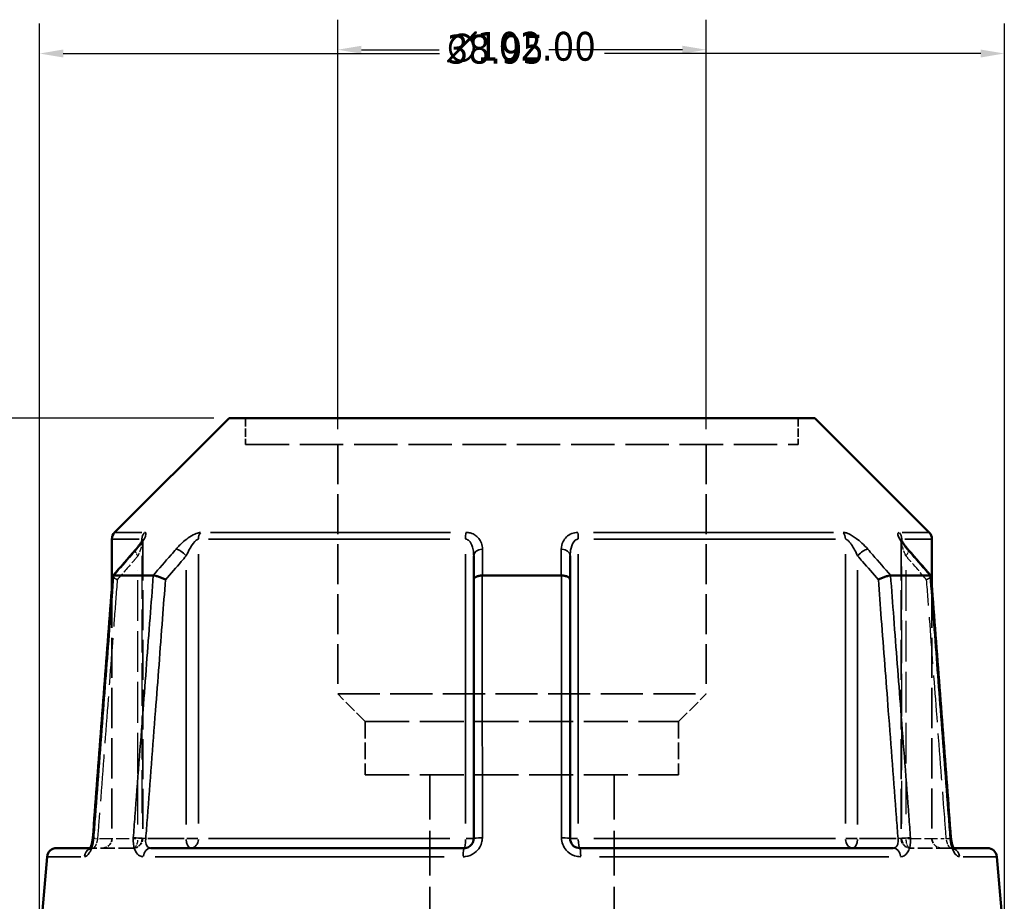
# Model space of a CAD drawing. Header units: millimetres. Extents: x 0 to 898, y 0 to 824.
# Tile 6 of 9: x 361 to 466, y 361 to 455. Entities that reach past the tile are written whole.
import ezdxf

# ---------------------------------------------------------------- set-up
doc = ezdxf.new("R2010")
doc.units = ezdxf.units.MM
doc.linetypes.add('DASHED', pattern=[0.2067, 0.1654, -0.0413])
for name, color, linetype, lineweight in [('Dimension (ANSI)', 7, 'Continuous', 25), ('Hidden (ANSI)', 7, 'DASHED', 35), ('Hidden Narrow (ANSI)', 7, 'DASHED', 25), ('Visible (ANSI)', 7, 'Continuous', 50), ('Visible Narrow (ANSI)', 7, 'Continuous', 35)]:
    doc.layers.add(name, color=color, linetype=linetype, lineweight=lineweight)
doc.styles.add('Note Text (ANSI)', font='tahoma.ttf')
doc.dimstyles.new('Default - mm (ANSI)', dxfattribs={"dimtxt": 3.048, "dimasz": 2.5, "dimexe": 3.175, "dimexo": 1.6002, "dimgap": 0.8, "dimtad": 0, "dimtoh": 1, "dimrnd": 1e-08, "dimzin": 4, "dimdsep": 46, "dimtxsty": 'Note Text (ANSI)', "dimcen": 0.09, "dimdle": 10, "dimclrd": 256, "dimclre": 256, "dimclrt": 256, "dimadec": 1, "dimazin": 1, "dimtfac": 1, "dimtofl": 0, "dimtmove": 0, "dimatfit": 3, "dimfxl": 1, "dimtolj": 1, "dimtzin": 4, "dimlwd": -1, "dimlwe": -1, "dimarcsym": 0})

# ---------------------------------------------------------------- blocks, each defined once
blk = doc.blocks.new('*D6')
at = {"layer": 'Defpoints', "color": 0, "transparency": 16777216}
for p in [(395.11, 451.49), (395.11, 409.77), (434.06, 409.77)]:
    blk.add_point(p, dxfattribs=at)
at = {"layer": 'Dimension (ANSI)', "transparency": 16777216}
for p, q in [((395.11, 411.37), (395.11, 454.66)), ((434.06, 411.37), (434.06, 454.66)), ((397.61, 451.49), (405.84, 451.49)), ((431.56, 451.49), (417.44, 451.49))]:
    blk.add_line(p, q, dxfattribs=at)
for points in [[(397.61, 451.91), (397.61, 451.07), (395.11, 451.49)], [(431.56, 451.91), (431.56, 451.07), (434.06, 451.49)]]:
    blk.add_solid(points, dxfattribs=at)
at = {"layer": 'Dimension (ANSI)', "transparency": 16777216, "insert": (406.64, 453.08), "char_height": 3.048, "attachment_point": 1, "style": 'Note Text (ANSI)'}
blk.add_mtext('\\A1;38.95', dxfattribs=at)
blk = doc.blocks.new('*D9')
at = {"layer": 'Defpoints', "color": 0, "transparency": 16777216}
for p in [(277.95, 412.54), (383.62, 412.54), (415.91, 266.66)]:
    blk.add_point(p, dxfattribs=at)
at = {"layer": 'Dimension (ANSI)', "transparency": 16777216}
for p, q in [((382.02, 412.54), (274.78, 412.54)), ((277.95, 410.04), (277.95, 400.99)), ((277.95, 269.16), (277.95, 387.32)), ((414.31, 266.66), (274.78, 266.66))]:
    blk.add_line(p, q, dxfattribs=at)
for points in [[(277.54, 410.04), (278.37, 410.04), (277.95, 412.54)], [(277.54, 269.16), (278.37, 269.16), (277.95, 266.66)]]:
    blk.add_solid(points, dxfattribs=at)
at = {"layer": 'Dimension (ANSI)', "transparency": 16777216, "insert": (276.36, 388.12), "char_height": 3.048, "attachment_point": 1, "rotation": 90, "style": 'Note Text (ANSI)'}
blk.add_mtext('\\A1;145.89', dxfattribs=at)
blk = doc.blocks.new('*D10')
at = {"layer": 'Defpoints', "color": 0, "transparency": 16777216}
for p in [(363.59, 451.09), (363.59, 357.09), (465.59, 357.09)]:
    blk.add_point(p, dxfattribs=at)
at = {"layer": 'Dimension (ANSI)', "transparency": 16777216}
for p, q in [((363.59, 358.69), (363.59, 454.26)), ((465.59, 358.69), (465.59, 454.26)), ((366.09, 451.09), (405.87, 451.09)), ((463.09, 451.09), (423.3, 451.09))]:
    blk.add_line(p, q, dxfattribs=at)
for points in [[(366.09, 451.51), (366.09, 450.67), (363.59, 451.09)], [(463.09, 451.51), (463.09, 450.67), (465.59, 451.09)]]:
    blk.add_solid(points, dxfattribs=at)
at = {"layer": 'Dimension (ANSI)', "transparency": 16777216, "insert": (406.67, 453.38), "char_height": 3.048, "attachment_point": 1, "style": 'Note Text (ANSI)'}
blk.add_mtext('\\A1;{\\fAIGDT|b0|i0;\\H3.0480;\\ln}\\fTahoma|b0|i0;\\H3.0480;102.00', dxfattribs=at)

msp = doc.modelspace()

# ---------------------------------------------------------------- linework, layer by layer
at = {"layer": 'Hidden (ANSI)', "ltscale": 5.281147}
for p, q in [((385.371, 412.544), (385.371, 409.772)), ((443.799, 412.544), (443.799, 409.772))]:
    msp.add_line(p, q, dxfattribs=at)
at = {"layer": 'Hidden (ANSI)', "ltscale": 27.751116}
msp.add_line((385.371, 409.772), (443.799, 409.772), dxfattribs=at)
at = {"layer": 'Hidden (ANSI)', "ltscale": 25.534592}
for p, q in [((395.109, 409.772), (395.109, 383.382)), ((434.061, 409.772), (434.061, 383.382))]:
    msp.add_line(p, q, dxfattribs=at)
at = {"layer": 'Hidden (ANSI)', "ltscale": 25.402822}
for p, q in [((374.492, 399.594), (374.492, 368.089)), ((454.679, 399.594), (454.679, 368.089))]:
    msp.add_line(p, q, dxfattribs=at)
at = {"layer": 'Hidden (ANSI)', "ltscale": 25.685001}
for p, q in [((371.235, 394.635), (371.235, 368.089)), ((457.935, 394.635), (457.935, 368.089))]:
    msp.add_line(p, q, dxfattribs=at)
at = {"layer": 'Hidden (ANSI)', "ltscale": 26.910172}
msp.add_line((395.109, 383.382), (434.061, 383.382), dxfattribs=at)
at = {"layer": 'Hidden (ANSI)', "ltscale": 7.869123}
for p, q in [((398.031, 380.46), (395.109, 383.382)), ((431.14, 380.46), (434.061, 383.382))]:
    msp.add_line(p, q, dxfattribs=at)
at = {"layer": 'Hidden (ANSI)', "ltscale": 27.956678}
for p, q in [((398.031, 380.46), (431.14, 380.46)), ((398.031, 374.844), (431.14, 374.844))]:
    msp.add_line(p, q, dxfattribs=at)
at = {"layer": 'Hidden (ANSI)', "ltscale": 10.69639}
for p, q in [((398.031, 380.46), (398.031, 374.844)), ((431.14, 380.46), (431.14, 374.844))]:
    msp.add_line(p, q, dxfattribs=at)
at = {"layer": 'Hidden (ANSI)', "ltscale": 28.632479}
for p, q in [((404.847, 374.844), (404.847, 357.089)), ((424.323, 374.844), (424.323, 357.089))]:
    msp.add_line(p, q, dxfattribs=at)
at = {"layer": 'Hidden (ANSI)', "ltscale": 1.470216}
msp.add_line((368.954, 367.089), (369.248, 367.089), dxfattribs=at)
at = {"layer": 'Hidden (ANSI)', "ltscale": 9.334328}
for p, q in [((373.492, 367.089), (369.248, 367.089)), ((459.923, 367.089), (455.679, 367.089))]:
    msp.add_line(p, q, dxfattribs=at)
at = {"layer": 'Hidden (ANSI)', "ltscale": 1.47006}
msp.add_line((459.923, 367.089), (460.217, 367.089), dxfattribs=at)
at = {"layer": 'Hidden (ANSI)', "ltscale": 2.991791}
for centre, start, end in [((370.235, 368.089), 270, 0), ((373.492, 368.089), 270, 0), ((455.679, 368.089), 180, 270), ((458.935, 368.089), 180, 270)]:
    msp.add_arc(centre, 1, start, end, dxfattribs=at)
at = {"layer": 'Hidden (ANSI)', "ltscale": 7.4457}
for centre, major_axis, ratio, start_param, end_param in [((10109.866, -10752.272), (-348.172, 15733.868), 0.8713437, 0.7640214, 0.7642698), ((-9399.23, -10888.573), (-350.951, -15926.229), 0.8713223, 2.3772435, 2.3774889)]:
    msp.add_ellipse(centre, major_axis=major_axis, ratio=ratio, start_param=start_param, end_param=end_param, dxfattribs=at)
at = {"layer": 'Hidden (ANSI)', "ltscale": 4.578621}
msp.add_open_spline([(373.738, 398.634), (373.837, 398.748), (373.93, 398.861), (374.102, 399.079), (374.18, 399.184), (374.317, 399.382), (374.375, 399.473), (374.442, 399.589), (374.46, 399.624), (374.486, 399.675), (374.494, 399.694), (374.504, 399.717), (374.506, 399.724), (374.509, 399.732), (374.507, 399.727), (374.499, 399.689), (374.495, 399.664), (374.492, 399.616), (374.492, 399.605), (374.492, 399.594)], degree=3, knots=[0, 0, 0, 0, 0.05326363, 0.05326363, 0.10652726, 0.10652726, 0.15979088, 0.15979088, 0.1864227, 0.1864227, 0.20693939, 0.20693939, 0.22202176, 0.22202176, 0.24544118, 0.24544118, 0.26213437, 0.26213437, 0.26631814, 0.26631814, 0.26631814, 0.26631814], dxfattribs=at)
at = {"layer": 'Hidden (ANSI)', "ltscale": 4.578617}
msp.add_open_spline([(454.679, 399.594), (454.679, 399.637), (454.675, 399.666), (454.669, 399.708), (454.665, 399.719), (454.662, 399.731), (454.663, 399.729), (454.67, 399.71), (454.678, 399.689), (454.711, 399.622), (454.74, 399.568), (454.826, 399.425), (454.889, 399.33), (455.032, 399.127), (455.114, 399.02), (455.275, 398.82), (455.352, 398.728), (455.433, 398.634)], degree=3, knots=[0.07909903, 0.07909903, 0.07909903, 0.07909903, 0.09474523, 0.09474523, 0.11073774, 0.11073774, 0.12984163, 0.12984163, 0.15596521, 0.15596521, 0.19532048, 0.19532048, 0.24858388, 0.24858388, 0.30184727, 0.30184727, 0.345416, 0.345416, 0.345416, 0.345416], dxfattribs=at)
at = {"layer": 'Hidden (ANSI)', "ltscale": 0.735482}
msp.add_open_spline([(374.492, 399.594), (374.492, 399.637), (374.496, 399.666), (374.502, 399.708), (374.505, 399.719), (374.508, 399.727), (374.508, 399.729), (374.508, 399.729)], degree=3, knots=[0.079099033, 0.079099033, 0.079099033, 0.079099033, 0.094745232, 0.094745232, 0.110737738, 0.110737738, 0.118300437, 0.118300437, 0.118300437, 0.118300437], dxfattribs=at)
at = {"layer": 'Hidden (ANSI)', "ltscale": 0.735502}
msp.add_open_spline([(454.663, 399.729), (454.663, 399.729), (454.665, 399.722), (454.672, 399.689), (454.676, 399.664), (454.678, 399.616), (454.679, 399.605), (454.679, 399.594)], degree=3, knots=[0.227116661, 0.227116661, 0.227116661, 0.227116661, 0.245441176, 0.245441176, 0.262134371, 0.262134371, 0.26631814, 0.26631814, 0.26631814, 0.26631814], dxfattribs=at)
at = {"layer": 'Hidden (ANSI)', "ltscale": 2.089221}
for points, knots in [([(371.328, 395.849), (371.326, 395.826), (371.34, 395.797), (371.403, 395.721), (371.458, 395.674), (371.605, 395.571), (371.695, 395.516), (371.798, 395.46), (371.8, 395.459), (371.801, 395.458)], [-0.10955435, -0.10955435, -0.10955435, -0.10955435, -0.07788242, -0.07788242, -0.03919621, -0.03919621, 0, 0, 0.00047622, 0.00047622, 0.00047622, 0.00047622]), ([(457.37, 395.458), (457.371, 395.459), (457.372, 395.46), (457.476, 395.516), (457.566, 395.571), (457.713, 395.674), (457.768, 395.721), (457.831, 395.797), (457.845, 395.826), (457.843, 395.849)], [-0.15363847, -0.15363847, -0.15363847, -0.15363847, -0.15316336, -0.15316336, -0.11405834, -0.11405834, -0.07546212, -0.07546212, -0.04386386, -0.04386386, -0.04386386, -0.04386386])]:
    msp.add_open_spline(points, degree=3, knots=knots, dxfattribs=at)
at = {"layer": 'Hidden (ANSI)', "ltscale": 0.420625}
msp.add_open_spline([(369.111, 367.508), (369.123, 367.553), (369.135, 367.6), (369.15, 367.668), (369.155, 367.688), (369.159, 367.708)], degree=3, knots=[0.227257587, 0.227257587, 0.227257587, 0.227257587, 0.247429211, 0.247429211, 0.255432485, 0.255432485, 0.255432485, 0.255432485], dxfattribs=at)
at = {"layer": 'Hidden (ANSI)', "ltscale": 0.527502}
msp.add_open_spline([(369.191, 367.891), (369.198, 367.938), (369.205, 367.986), (369.215, 368.078), (369.219, 368.121), (369.222, 368.165)], degree=3, knots=[0.279678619, 0.279678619, 0.279678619, 0.279678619, 0.298086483, 0.298086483, 0.314813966, 0.314813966, 0.314813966, 0.314813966], dxfattribs=at)
at = {"layer": 'Hidden (ANSI)', "ltscale": 1.700917}
for points in [[(369.248, 367.089), (369.144, 367.089), (369.053, 367.065), (368.938, 367.015), (368.907, 366.992), (368.879, 366.97), (368.874, 366.965), (368.875, 366.965)], [(459.923, 367.089), (460.027, 367.089), (460.118, 367.065), (460.232, 367.015), (460.264, 366.992), (460.292, 366.97), (460.296, 366.965), (460.296, 366.965)]]:
    msp.add_open_spline(points, degree=3, knots=[0, 0, 0, 0, 0.035487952, 0.035487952, 0.066590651, 0.066590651, 0.08751627, 0.08751627, 0.08751627, 0.08751627], dxfattribs=at)
at = {"layer": 'Hidden (ANSI)', "ltscale": 1.701024}
msp.add_open_spline([(368.875, 366.965), (368.875, 366.965), (368.875, 366.965), (368.875, 366.965), (368.884, 366.975), (368.931, 367.008), (368.968, 367.031), (369.082, 367.072), (369.161, 367.089), (369.248, 367.089)], degree=3, knots=[0.227293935, 0.227293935, 0.227293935, 0.227293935, 0.22772718, 0.22772718, 0.25682997, 0.25682997, 0.285161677, 0.285161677, 0.314811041, 0.314811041, 0.314811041, 0.314811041], dxfattribs=at)
at = {"layer": 'Hidden (ANSI)', "ltscale": 0.402963}
msp.add_open_spline([(368.905, 367.006), (368.906, 367.007), (368.906, 367.008), (368.92, 367.03), (368.936, 367.057), (368.954, 367.089)], degree=3, knots=[0.122975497, 0.122975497, 0.122975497, 0.122975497, 0.124622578, 0.124622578, 0.150448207, 0.150448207, 0.150448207, 0.150448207], dxfattribs=at)
at = {"layer": 'Hidden (ANSI)', "ltscale": 2.63652}
msp.add_open_spline([(460.217, 367.089), (460.237, 367.053), (460.254, 367.023), (460.285, 366.977), (460.297, 366.965), (460.296, 366.965), (460.287, 366.975), (460.24, 367.008), (460.202, 367.031), (460.088, 367.072), (460.009, 367.089), (459.923, 367.089)], degree=3, knots=[0.16436308, 0.16436308, 0.16436308, 0.16436308, 0.19343627, 0.19343627, 0.22772718, 0.22772718, 0.25682997, 0.25682997, 0.28516168, 0.28516168, 0.31481104, 0.31481104, 0.31481104, 0.31481104], dxfattribs=at)
at = {"layer": 'Hidden Narrow (ANSI)', "ltscale": 27.395792}
msp.add_line((374.419, 397.976), (374.419, 369.662), dxfattribs=at)
at = {"layer": 'Hidden Narrow (ANSI)', "ltscale": 27.39576}
msp.add_line((454.752, 369.662), (454.752, 397.976), dxfattribs=at)
at = {"layer": 'Hidden Narrow (ANSI)', "ltscale": 26.027891}
for p, q in [((373.992, 369.584), (373.992, 396.484)), ((455.179, 396.484), (455.179, 369.584))]:
    msp.add_line(p, q, dxfattribs=at)
at = {"layer": 'Hidden Narrow (ANSI)', "ltscale": 8.457208}
for p, q in [((369.933, 368.089), (373.779, 368.089)), ((455.392, 368.089), (459.238, 368.089))]:
    msp.add_line(p, q, dxfattribs=at)
at = {"layer": 'Hidden Narrow (ANSI)', "ltscale": 1.795034}
for p, q in [((374.491, 368.089), (374.037, 368.089)), ((455.134, 368.089), (454.68, 368.089))]:
    msp.add_line(p, q, dxfattribs=at)
at = {"layer": 'Hidden Narrow (ANSI)', "ltscale": 2.029475}
for centre, major_axis, start_param, end_param in [((374.492, 397.978), (-0.755, 0.656), 0.059198, 1.1247615), ((454.679, 397.978), (0.755, 0.656), 5.1584238, 6.2239873)]:
    msp.add_ellipse(centre, major_axis=major_axis, ratio=0.3543192, start_param=start_param, end_param=end_param, dxfattribs=at)
at = {"layer": 'Hidden Narrow (ANSI)', "ltscale": 1.797881}
for centre, major_axis, start_param, end_param in [((370.22, 368.089), (-0.997, 0.076), 0.0524429, 0.9964155), ((458.951, 368.089), (0.997, 0.076), 5.2867698, 6.2307424)]:
    msp.add_ellipse(centre, major_axis=major_axis, ratio=0.0437298, start_param=start_param, end_param=end_param, dxfattribs=at)
at = {"layer": 'Hidden Narrow (ANSI)', "ltscale": 2.692601}
for centre, ratio, start_param, end_param in [((373.492, 368.089), 0.5, 0.0785398, 1.4922565), ((373.492, 368.089), 0.9265657, 0.0785398, 1.4922565), ((455.679, 368.089), 0.9265657, 4.7909288, 6.2046455), ((455.679, 368.089), 0.5, 4.7909288, 6.2046455)]:
    msp.add_ellipse(centre, major_axis=(0, -1), ratio=ratio, start_param=start_param, end_param=end_param, dxfattribs=at)
at = {"layer": 'Hidden Narrow (ANSI)', "ltscale": 0.633739}
msp.add_ellipse((369.248, 366.089), major_axis=(0, 1), ratio=0.9213266, start_param=0.0184876, end_param=0.3512644, dxfattribs=at)
at = {"layer": 'Hidden Narrow (ANSI)', "ltscale": 0.633677}
msp.add_ellipse((459.923, 366.089), major_axis=(0, 1), ratio=0.9213266, start_param=5.9319551, end_param=6.2646995, dxfattribs=at)
at = {"layer": 'Hidden Narrow (ANSI)', "ltscale": 3.591758}
msp.add_open_spline([(374.485, 399.674), (374.488, 399.662), (374.489, 399.649), (374.496, 399.575), (374.489, 399.495), (374.458, 399.318), (374.436, 399.222), (374.367, 398.968), (374.314, 398.802), (374.176, 398.419), (374.088, 398.199), (373.992, 397.978)], degree=3, knots=[0.05373644, 0.05373644, 0.05373644, 0.05373644, 0.06721438, 0.06721438, 0.12292214, 0.12292214, 0.17440412, 0.17440412, 0.25131567, 0.25131567, 0.345416, 0.345416, 0.345416, 0.345416], dxfattribs=at)
at = {"layer": 'Hidden Narrow (ANSI)', "ltscale": 3.592147}
msp.add_open_spline([(455.179, 397.978), (455.059, 398.254), (454.951, 398.528), (454.745, 399.141), (454.663, 399.475), (454.682, 399.655), (454.684, 399.665), (454.686, 399.674)], degree=3, knots=[0, 0, 0, 0, 0.11734182, 0.11734182, 0.28109054, 0.28109054, 0.2916805, 0.2916805, 0.2916805, 0.2916805], dxfattribs=at)
at = {"layer": 'Hidden Narrow (ANSI)', "ltscale": 6.121507}
for points, knots in [([(373.992, 397.978), (373.821, 397.781), (373.65, 397.584), (373.478, 397.387), (372.919, 396.744), (372.36, 396.101), (371.801, 395.458)], [2.20884431, 2.20884431, 2.20884431, 2.20884431, 2.29257731, 2.29257731, 2.29257731, 2.56595027, 2.56595027, 2.56595027, 2.56595027]), ([(457.37, 395.458), (456.811, 396.101), (456.252, 396.744), (455.692, 397.387), (455.521, 397.584), (455.35, 397.781), (455.179, 397.978)], [2.58671058, 2.58671058, 2.58671058, 2.58671058, 2.86008355, 2.86008355, 2.86008355, 2.94381655, 2.94381655, 2.94381655, 2.94381655])]:
    msp.add_open_spline(points, degree=3, knots=knots, dxfattribs=at)
at = {"layer": 'Hidden Narrow (ANSI)', "ltscale": 29.906469}
for points, knots in [([(371.801, 395.458), (371.696, 394.084), (371.592, 392.711), (371.241, 388.091), (370.994, 384.845), (370.747, 381.6), (370.461, 377.844), (370.176, 374.088), (369.833, 369.584), (369.776, 368.837), (369.72, 368.089)], [0.5638029, 0.5638029, 0.5638029, 0.5638029, 0.9774948, 0.9774948, 1.9549895, 1.9549895, 1.9549895, 3.0861334, 3.0861334, 3.3112105, 3.3112105, 3.3112105, 3.3112105]), ([(459.451, 368.089), (459.394, 368.837), (459.338, 369.584), (458.995, 374.088), (458.71, 377.844), (458.424, 381.6), (458.177, 384.845), (457.93, 388.091), (457.579, 392.711), (457.474, 394.084), (457.37, 395.458)], [1.2046153, 1.2046153, 1.2046153, 1.2046153, 1.4296924, 1.4296924, 2.5608363, 2.5608363, 2.5608363, 3.5383311, 3.5383311, 3.9520229, 3.9520229, 3.9520229, 3.9520229])]:
    msp.add_open_spline(points, degree=3, knots=knots, dxfattribs=at)
at = {"layer": 'Hidden Narrow (ANSI)', "ltscale": 2.712011}
msp.add_open_spline([(369.72, 368.089), (369.71, 368.023), (369.697, 367.957), (369.659, 367.788), (369.631, 367.688), (369.557, 367.475), (369.509, 367.37), (369.385, 367.16), (369.308, 367.089), (369.248, 367.089)], degree=3, knots=[0, 0, 0, 0, 0.03982627, 0.03982627, 0.1035483, 0.1035483, 0.18638694, 0.18638694, 0.31481104, 0.31481104, 0.31481104, 0.31481104], dxfattribs=at)
at = {"layer": 'Hidden Narrow (ANSI)', "ltscale": 2.712193}
msp.add_open_spline([(459.923, 367.089), (459.9, 367.089), (459.875, 367.099), (459.806, 367.15), (459.76, 367.205), (459.654, 367.381), (459.596, 367.516), (459.507, 367.8), (459.473, 367.945), (459.451, 368.089)], degree=3, knots=[0, 0, 0, 0, 0.04867645, 0.04867645, 0.12655878, 0.12655878, 0.2278058, 0.2278058, 0.31481397, 0.31481397, 0.31481397, 0.31481397], dxfattribs=at)
at = {"layer": 'Visible (ANSI)'}
for p, q in [((383.618, 412.544), (371.528, 400.455)), ((383.618, 412.544), (445.553, 412.544)), ((445.553, 412.544), (457.643, 400.455)), ((371.235, 399.748), (371.235, 394.635)), ((457.935, 399.748), (457.935, 394.635)), ((409.485, 397.978), (409.485, 395.458)), ((419.685, 395.458), (419.685, 397.978)), ((371.436, 395.908), (375.598, 395.908)), ((410.424, 395.908), (418.747, 395.908)), ((453.573, 395.908), (457.735, 395.908)), ((409.485, 395.458), (409.485, 368.089)), ((419.685, 368.089), (419.685, 395.458)), ((365.377, 367.089), (368.954, 367.089)), ((375.348, 367.089), (408.485, 367.089)), ((420.685, 367.089), (453.823, 367.089)), ((460.217, 367.089), (463.794, 367.089)), ((364.38, 366.177), (363.585, 357.089)), ((464.79, 366.177), (465.585, 357.089))]:
    msp.add_line(p, q, dxfattribs=at)
for centre, start, end in [((372.235, 399.748), 135, 180), ((456.935, 399.748), 0, 45), ((365.377, 366.089), 90, 175), ((463.794, 366.089), 5, 90)]:
    msp.add_arc(centre, 1, start, end, dxfattribs=at)
for centre, major_axis, ratio, start_param, end_param in [((10228.401, -10888.573), (350.951, -15926.229), 0.8713223, 3.9056964, 3.9059418), ((-9280.695, -10752.272), (348.172, 15733.868), 0.8713437, 5.5189155, 5.5191639)]:
    msp.add_ellipse(centre, major_axis=major_axis, ratio=ratio, start_param=start_param, end_param=end_param, dxfattribs=at)
for points, knots in [([(374.508, 399.729), (374.508, 399.729), (374.507, 399.726), (374.501, 399.71), (374.492, 399.689), (374.46, 399.622), (374.431, 399.568), (374.345, 399.425), (374.282, 399.33), (374.138, 399.127), (374.057, 399.02), (373.896, 398.82), (373.819, 398.728), (373.738, 398.634)], [0.11830044, 0.11830044, 0.11830044, 0.11830044, 0.12984163, 0.12984163, 0.15596521, 0.15596521, 0.19532048, 0.19532048, 0.24858388, 0.24858388, 0.30184727, 0.30184727, 0.345416, 0.345416, 0.345416, 0.345416]), ([(455.433, 398.634), (455.334, 398.748), (455.241, 398.861), (455.069, 399.079), (454.991, 399.184), (454.854, 399.382), (454.795, 399.473), (454.729, 399.589), (454.71, 399.624), (454.685, 399.675), (454.677, 399.694), (454.667, 399.717), (454.664, 399.724), (454.663, 399.728), (454.663, 399.729), (454.663, 399.729)], [0, 0, 0, 0, 0.05326363, 0.05326363, 0.10652726, 0.10652726, 0.15979088, 0.15979088, 0.1864227, 0.1864227, 0.20693939, 0.20693939, 0.22202176, 0.22202176, 0.22711666, 0.22711666, 0.22711666, 0.22711666]), ([(371.328, 395.849), (371.187, 394.004), (371.047, 392.158), (370.766, 388.467), (370.626, 386.621), (370.345, 382.93), (370.205, 381.084), (369.924, 377.393), (369.784, 375.548), (369.503, 371.856), (369.363, 370.011), (369.222, 368.165)], [0.5321738, 0.5321738, 0.5321738, 0.5321738, 1.0879811, 1.0879811, 1.6437884, 1.6437884, 2.1995958, 2.1995958, 2.7554031, 2.7554031, 3.3112105, 3.3112105, 3.3112105, 3.3112105]), ([(371.425, 395.907), (371.373, 395.903), (371.341, 395.888), (371.329, 395.859), (371.328, 395.854), (371.328, 395.849)], [-0.153520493, -0.153520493, -0.153520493, -0.153520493, -0.116474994, -0.116474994, -0.109554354, -0.109554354, -0.109554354, -0.109554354]), ([(376.901, 395.458), (376.9, 395.459), (376.898, 395.46), (376.794, 395.516), (376.681, 395.571), (376.445, 395.674), (376.324, 395.721), (376.087, 395.804), (375.973, 395.838), (375.77, 395.888), (375.683, 395.903), (375.613, 395.907)], [-0.15363847, -0.15363847, -0.15363847, -0.15363847, -0.15316335, -0.15316335, -0.11405833, -0.11405833, -0.07546209, -0.07546209, -0.03695931, -0.03695931, 0, 0, 0, 0]), ([(410.398, 395.907), (410.275, 395.903), (410.156, 395.888), (409.933, 395.838), (409.832, 395.804), (409.664, 395.721), (409.599, 395.674), (409.509, 395.571), (409.486, 395.516), (409.485, 395.46), (409.485, 395.459), (409.485, 395.458)], [-0.15352039, -0.15352039, -0.15352039, -0.15352039, -0.11647495, -0.11647495, -0.07788251, -0.07788251, -0.03919615, -0.03919615, 0, 0, 0.00047631, 0.00047631, 0.00047631, 0.00047631]), ([(419.685, 395.458), (419.685, 395.459), (419.685, 395.46), (419.685, 395.516), (419.662, 395.571), (419.572, 395.674), (419.507, 395.721), (419.339, 395.804), (419.238, 395.838), (419.015, 395.888), (418.896, 395.903), (418.773, 395.907)], [-0.15363847, -0.15363847, -0.15363847, -0.15363847, -0.15316327, -0.15316327, -0.11405829, -0.11405829, -0.07546193, -0.07546193, -0.03695927, -0.03695927, 0, 0, 0, 0]), ([(453.558, 395.907), (453.488, 395.903), (453.4, 395.888), (453.198, 395.838), (453.084, 395.804), (452.847, 395.721), (452.726, 395.674), (452.49, 395.571), (452.376, 395.516), (452.272, 395.46), (452.271, 395.459), (452.27, 395.458)], [-0.15352048, -0.15352048, -0.15352048, -0.15352048, -0.11647499, -0.11647499, -0.07788244, -0.07788244, -0.0391962, -0.0391962, 0, 0, 0.00047623, 0.00047623, 0.00047623, 0.00047623]), ([(457.843, 395.849), (457.843, 395.854), (457.842, 395.859), (457.83, 395.888), (457.798, 395.903), (457.746, 395.907)], [-0.043863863, -0.043863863, -0.043863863, -0.043863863, -0.036959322, -0.036959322, 0, 0, 0, 0]), ([(459.948, 368.165), (459.808, 370.011), (459.668, 371.856), (459.387, 375.548), (459.247, 377.393), (458.966, 381.084), (458.826, 382.93), (458.545, 386.621), (458.405, 388.467), (458.124, 392.158), (457.983, 394.004), (457.843, 395.849)], [1.2046153, 1.2046153, 1.2046153, 1.2046153, 1.7604227, 1.7604227, 2.31623, 2.31623, 2.8720374, 2.8720374, 3.4278447, 3.4278447, 3.9836521, 3.9836521, 3.9836521, 3.9836521]), ([(369.222, 368.165), (369.212, 368.028), (369.194, 367.89), (369.144, 367.631), (369.114, 367.509), (369.048, 367.3), (369.013, 367.212), (368.95, 367.08), (368.923, 367.032), (368.886, 366.978), (368.875, 366.965), (368.875, 366.965)], [0, 0, 0, 0, 0.05246869, 0.05246869, 0.10385719, 0.10385719, 0.15173749, 0.15173749, 0.19343627, 0.19343627, 0.22729393, 0.22729393, 0.22729393, 0.22729393]), ([(368.954, 367.089), (368.96, 367.101), (368.966, 367.113), (369, 367.184), (369.03, 367.256), (369.077, 367.391), (369.094, 367.448), (369.111, 367.508)], [0.150448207, 0.150448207, 0.150448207, 0.150448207, 0.159506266, 0.159506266, 0.200620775, 0.200620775, 0.227257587, 0.227257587, 0.227257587, 0.227257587]), ([(409.485, 368.089), (409.485, 368.024), (409.479, 367.958), (409.445, 367.79), (409.408, 367.69), (409.289, 367.479), (409.197, 367.373), (408.945, 367.184), (408.774, 367.116), (408.56, 367.092), (408.523, 367.089), (408.485, 367.089)], [0, 0, 0, 0, 0.03957477, 0.03957477, 0.1028944, 0.1028944, 0.18520991, 0.18520991, 0.29222008, 0.29222008, 0.31481112, 0.31481112, 0.31481112, 0.31481112]), ([(420.685, 367.089), (420.575, 367.089), (420.465, 367.108), (420.193, 367.201), (420.041, 367.304), (419.772, 367.619), (419.685, 367.854), (419.685, 368.089)], [0, 0, 0, 0, 0.06653404, 0.06653404, 0.1729885, 0.1729885, 0.31481287, 0.31481287, 0.31481287, 0.31481287]), ([(459.948, 368.165), (459.959, 368.028), (459.977, 367.89), (460.026, 367.631), (460.057, 367.509), (460.123, 367.3), (460.158, 367.212), (460.2, 367.123), (460.209, 367.105), (460.217, 367.089)], [0, 0, 0, 0, 0.05246869, 0.05246869, 0.10385719, 0.10385719, 0.15173749, 0.15173749, 0.16436308, 0.16436308, 0.16436308, 0.16436308]), ([(460.296, 366.965), (460.296, 366.965), (460.296, 366.966), (460.291, 366.971), (460.279, 366.986), (460.246, 367.037), (460.223, 367.076), (460.171, 367.184), (460.141, 367.256), (460.08, 367.431), (460.05, 367.536), (459.997, 367.771), (459.975, 367.902), (459.956, 368.078), (459.952, 368.121), (459.948, 368.165)], [0.08751627, 0.08751627, 0.08751627, 0.08751627, 0.09464308, 0.09464308, 0.12462258, 0.12462258, 0.15950627, 0.15950627, 0.20062077, 0.20062077, 0.24742921, 0.24742921, 0.29808648, 0.29808648, 0.31481397, 0.31481397, 0.31481397, 0.31481397]), ([(368.875, 366.965), (368.875, 366.965), (368.875, 366.966), (368.88, 366.971), (368.891, 366.984), (368.905, 367.006)], [0.08751627, 0.08751627, 0.08751627, 0.08751627, 0.094643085, 0.094643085, 0.122975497, 0.122975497, 0.122975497, 0.122975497])]:
    msp.add_open_spline(points, degree=3, knots=knots, dxfattribs=at)
for points in [[(371.425, 395.907), (371.429, 395.908), (371.433, 395.908), (371.436, 395.908)], [(375.598, 395.908), (375.603, 395.908), (375.608, 395.908), (375.613, 395.907)], [(410.398, 395.907), (410.406, 395.908), (410.415, 395.908), (410.424, 395.908)], [(418.747, 395.908), (418.756, 395.908), (418.764, 395.908), (418.773, 395.907)], [(453.558, 395.907), (453.563, 395.908), (453.568, 395.908), (453.573, 395.908)], [(457.735, 395.908), (457.738, 395.908), (457.742, 395.908), (457.746, 395.907)], [(369.159, 367.708), (369.171, 367.767), (369.182, 367.829), (369.191, 367.891)]]:
    msp.add_open_spline(points, degree=3, dxfattribs=at)
at = {"layer": 'Visible Narrow (ANSI)'}
for p, q in [((374.112, 399.748), (371.243, 399.748)), ((371.536, 400.455), (374.385, 400.455)), ((374.419, 399.738), (374.419, 399.559)), ((406.972, 399.748), (381.433, 399.748)), ((381.657, 400.455), (407.023, 400.455)), ((422.147, 400.455), (447.513, 400.455)), ((447.737, 399.748), (422.199, 399.748)), ((454.752, 399.559), (454.752, 399.738)), ((454.785, 400.455), (457.635, 400.455)), ((457.927, 399.748), (455.059, 399.748)), ((380.381, 369.672), (380.381, 398.165)), ((408.623, 398.165), (408.623, 369.672)), ((420.548, 369.672), (420.548, 398.165)), ((448.79, 398.165), (448.79, 369.672)), ((379.092, 396.484), (379.092, 369.584)), ((450.079, 369.584), (450.079, 396.484)), ((378.879, 368.089), (375.033, 368.089)), ((380.335, 368.089), (379.155, 368.089)), ((381.433, 368.089), (406.972, 368.089)), ((409.483, 368.089), (408.693, 368.089)), ((420.477, 368.089), (419.688, 368.089)), ((422.199, 368.089), (447.737, 368.089)), ((450.015, 368.089), (448.836, 368.089)), ((454.138, 368.089), (450.292, 368.089)), ((367.95, 366.177), (364.39, 366.177)), ((406.378, 366.177), (375.795, 366.177)), ((453.376, 366.177), (422.793, 366.177)), ((464.78, 366.177), (461.221, 366.177))]:
    msp.add_line(p, q, dxfattribs=at)
for centre, major_axis, ratio, start_param, end_param in [((375.345, 399.748), (0, 1), 0.9265657, 0.8246681, 1.5315264), ((381.17, 399.748), (0, -1), 0.7890235, 3.9662607, 4.6731191), ((408.76, 399.748), (0, 1), 0.1375423, 0.8246681, 1.5315264), ((420.41, 399.748), (0, -1), 0.1375423, 1.6100662, 2.3169246), ((448.001, 399.748), (0, 1), 0.7890235, 4.7516589, 5.4585172), ((453.825, 399.748), (0, -1), 0.9265657, 1.6100662, 2.3169246), ((374.492, 397.978), (-0.755, 0.656), 0.3543192, 5.9781609, 6.2671314), ((378.592, 397.978), (-0.755, 0.656), 0.3543192, 4.400804, 5.755338), ((410.485, 397.978), (-1, 0), 0.7086384, 4.8533994, 6.2079334), ((418.685, 397.978), (1, 0), 0.7086384, 0.0752519, 1.4297859), ((450.579, 397.978), (-0.755, -0.656), 0.3543192, 3.66944, 5.023974), ((454.679, 397.978), (0.755, 0.656), 0.3543192, 0.0160539, 0.3050244), ((370.22, 368.089), (-0.997, 0.076), 0.0437298, 5.8665688, 6.2612581), ((374.32, 368.089), (0.997, -0.076), 0.0437298, 1.1232285, 2.4618904), ((379.592, 368.089), (0, -1), 0.5, 4.7909288, 6.2046455), ((379.592, 368.089), (0, -1), 0.7890235, 0.0785398, 1.4922565), ((408.485, 368.089), (0, -1), 0.1375423, 0.0785398, 1.4922565), ((410.485, 368.089), (-1, 0), 0.0874597, 4.8701533, 6.2088152), ((418.685, 368.089), (1, 0), 0.0874597, 0.0743701, 1.413032), ((420.685, 368.089), (0, -1), 0.1375423, 4.7909288, 6.2046455), ((449.579, 368.089), (0, -1), 0.7890235, 4.7909288, 6.2046455), ((449.579, 368.089), (0, -1), 0.5, 0.0785398, 1.4922565), ((454.851, 368.089), (0.997, 0.076), 0.0437298, 0.6797022, 2.0183641), ((458.951, 368.089), (0.997, 0.076), 0.0437298, 0.0219272, 0.4166165), ((369.248, 366.089), (0, 1), 0.9213266, 0.4254409, 1.427841), ((375.348, 366.089), (0, 1), 0.797365, 0.0741765, 1.4093534), ((408.485, 366.089), (0, 1), 0.1239616, 0.0741765, 1.4093534), ((420.685, 366.089), (0, 1), 0.1239616, 4.8738319, 6.2090088), ((453.823, 366.089), (0, 1), 0.797365, 4.8738319, 6.2090088), ((459.923, 366.089), (0, 1), 0.9213266, 4.8553461, 5.8577786)]:
    msp.add_ellipse(centre, major_axis=major_axis, ratio=ratio, start_param=start_param, end_param=end_param, dxfattribs=at)
for points, knots in [([(373.85, 398.685), (374.042, 398.907), (374.217, 399.126), (374.491, 399.509), (374.597, 399.675), (374.734, 399.93), (374.777, 400.025), (374.836, 400.203), (374.849, 400.282), (374.83, 400.386), (374.809, 400.419), (374.751, 400.449), (374.723, 400.455), (374.69, 400.455)], [-0.345416, -0.345416, -0.345416, -0.345416, -0.25131567, -0.25131567, -0.17440412, -0.17440412, -0.12292214, -0.12292214, -0.06721438, -0.06721438, -0.02585168, -0.02585168, 0, 0, 0, 0]), ([(374.419, 399.748), (374.435, 399.748), (374.449, 399.742), (374.471, 399.718), (374.48, 399.699), (374.485, 399.674)], [0, 0, 0, 0, 0.025851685, 0.025851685, 0.053736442, 0.053736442, 0.053736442, 0.053736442]), ([(380.612, 400.455), (380.482, 400.455), (380.325, 400.419), (379.721, 400.19), (379.24, 399.852), (378.528, 399.235), (378.256, 398.961), (378.015, 398.685)], [-0.34541683, -0.34541683, -0.34541683, -0.34541683, -0.28278882, -0.28278882, -0.11734182, -0.11734182, 0, 0, 0, 0]), ([(379.092, 397.978), (379.212, 398.254), (379.348, 398.528), (379.703, 399.145), (379.941, 399.483), (380.24, 399.712), (380.317, 399.748), (380.381, 399.748)], [0, 0, 0, 0, 0.11734182, 0.11734182, 0.28278882, 0.28278882, 0.34541683, 0.34541683, 0.34541683, 0.34541683]), ([(408.623, 399.748), (408.666, 399.748), (408.708, 399.742), (408.815, 399.712), (408.878, 399.679), (409.015, 399.575), (409.085, 399.495), (409.201, 399.318), (409.249, 399.223), (409.351, 398.97), (409.396, 398.805), (409.467, 398.422), (409.485, 398.201), (409.485, 397.978)], [0, 0, 0, 0, 0.02585168, 0.02585168, 0.06721438, 0.06721438, 0.12305037, 0.12305037, 0.17415567, 0.17415567, 0.25081718, 0.25081718, 0.34541583, 0.34541583, 0.34541583, 0.34541583]), ([(410.42, 398.685), (410.419, 398.908), (410.381, 399.129), (410.237, 399.512), (410.145, 399.677), (409.937, 399.93), (409.84, 400.025), (409.603, 400.202), (409.461, 400.282), (409.182, 400.386), (409.054, 400.419), (408.836, 400.449), (408.75, 400.455), (408.663, 400.455)], [-0.34541583, -0.34541583, -0.34541583, -0.34541583, -0.25081718, -0.25081718, -0.17415567, -0.17415567, -0.12305037, -0.12305037, -0.06721438, -0.06721438, -0.02585168, -0.02585168, 0, 0, 0, 0]), ([(420.508, 400.455), (420.275, 400.455), (420.05, 400.411), (419.401, 400.162), (419.103, 399.838), (418.81, 399.235), (418.752, 398.961), (418.751, 398.685)], [-0.34541645, -0.34541645, -0.34541645, -0.34541645, -0.27620858, -0.27620858, -0.11734182, -0.11734182, 0, 0, 0, 0]), ([(419.685, 397.978), (419.685, 398.254), (419.714, 398.528), (419.858, 399.131), (420.004, 399.454), (420.323, 399.704), (420.434, 399.748), (420.548, 399.748)], [0, 0, 0, 0, 0.11734182, 0.11734182, 0.27620858, 0.27620858, 0.34541645, 0.34541645, 0.34541645, 0.34541645]), ([(451.155, 398.685), (450.963, 398.906), (450.75, 399.126), (450.333, 399.509), (450.135, 399.675), (449.79, 399.929), (449.648, 400.025), (449.352, 400.203), (449.197, 400.282), (448.937, 400.386), (448.831, 400.419), (448.671, 400.449), (448.612, 400.455), (448.558, 400.455)], [-0.34541603, -0.34541603, -0.34541603, -0.34541603, -0.25141662, -0.25141662, -0.17445287, -0.17445287, -0.12288915, -0.12288915, -0.06721438, -0.06721438, -0.02585168, -0.02585168, 0, 0, 0, 0]), ([(448.79, 399.748), (448.816, 399.748), (448.845, 399.742), (448.924, 399.712), (448.976, 399.679), (449.105, 399.575), (449.181, 399.496), (449.328, 399.318), (449.399, 399.222), (449.57, 398.968), (449.669, 398.802), (449.876, 398.419), (449.982, 398.199), (450.079, 397.978)], [0, 0, 0, 0, 0.02585168, 0.02585168, 0.06721438, 0.06721438, 0.12288915, 0.12288915, 0.17445287, 0.17445287, 0.25141662, 0.25141662, 0.34541603, 0.34541603, 0.34541603, 0.34541603]), ([(454.481, 400.455), (454.399, 400.455), (454.35, 400.417), (454.295, 400.182), (454.457, 399.848), (454.867, 399.235), (455.081, 398.961), (455.321, 398.685)], [-0.34541684, -0.34541684, -0.34541684, -0.34541684, -0.28109054, -0.28109054, -0.11734182, -0.11734182, 0, 0, 0, 0]), ([(371.436, 395.908), (372.069, 396.637), (372.703, 397.366), (373.336, 398.094), (373.507, 398.291), (373.678, 398.488), (373.85, 398.685)], [-2.6024177, -2.6024177, -2.6024177, -2.6024177, -2.29257731, -2.29257731, -2.29257731, -2.20884431, -2.20884431, -2.20884431, -2.20884431]), ([(378.015, 398.685), (377.844, 398.488), (377.672, 398.291), (377.501, 398.094), (376.866, 397.365), (376.232, 396.637), (375.598, 395.908)], [-2.67520006, -2.67520006, -2.67520006, -2.67520006, -2.59142948, -2.59142948, -2.59142948, -2.28162666, -2.28162666, -2.28162666, -2.28162666]), ([(376.901, 395.458), (377.46, 396.101), (378.019, 396.744), (378.578, 397.387), (378.749, 397.584), (378.921, 397.781), (379.092, 397.978)], [2.31809409, 2.31809409, 2.31809409, 2.31809409, 2.59142948, 2.59142948, 2.59142948, 2.67520006, 2.67520006, 2.67520006, 2.67520006]), ([(410.424, 395.908), (410.423, 396.637), (410.422, 397.366), (410.421, 398.094), (410.42, 398.291), (410.42, 398.488), (410.42, 398.685)], [-2.6024177, -2.6024177, -2.6024177, -2.6024177, -2.29257271, -2.29257271, -2.29257271, -2.20884431, -2.20884431, -2.20884431, -2.20884431]), ([(418.751, 398.685), (418.751, 398.488), (418.751, 398.291), (418.75, 398.094), (418.749, 397.366), (418.748, 396.637), (418.747, 395.908)], [-0.97913562, -0.97913562, -0.97913562, -0.97913562, -0.89540722, -0.89540722, -0.89540722, -0.58556222, -0.58556222, -0.58556222, -0.58556222]), ([(450.079, 397.978), (450.25, 397.781), (450.421, 397.584), (450.593, 397.387), (451.152, 396.744), (451.711, 396.101), (452.27, 395.458)], [2.20884431, 2.20884431, 2.20884431, 2.20884431, 2.29261488, 2.29261488, 2.29261488, 2.56595027, 2.56595027, 2.56595027, 2.56595027]), ([(453.573, 395.908), (452.939, 396.637), (452.304, 397.365), (451.67, 398.094), (451.499, 398.291), (451.327, 398.488), (451.155, 398.685)], [-2.6024177, -2.6024177, -2.6024177, -2.6024177, -2.29261488, -2.29261488, -2.29261488, -2.20884431, -2.20884431, -2.20884431, -2.20884431]), ([(455.321, 398.685), (455.492, 398.488), (455.664, 398.291), (455.835, 398.094), (456.468, 397.366), (457.101, 396.637), (457.735, 395.908)], [-2.94381655, -2.94381655, -2.94381655, -2.94381655, -2.86008355, -2.86008355, -2.86008355, -2.55024315, -2.55024315, -2.55024315, -2.55024315]), ([(369.318, 368.177), (369.375, 368.924), (369.432, 369.671), (369.774, 374.175), (370.059, 377.931), (370.345, 381.687), (370.591, 384.933), (370.838, 388.178), (371.198, 392.919), (371.312, 394.413), (371.425, 395.907)], [-3.3112105, -3.3112105, -3.3112105, -3.3112105, -3.0861334, -3.0861334, -1.9549895, -1.9549895, -1.9549895, -0.9774948, -0.9774948, -0.5274561, -0.5274561, -0.5274561, -0.5274561]), ([(375.613, 395.907), (375.499, 394.413), (375.385, 392.919), (375.024, 388.178), (374.777, 384.933), (374.53, 381.687), (374.244, 377.931), (373.958, 374.175), (373.615, 369.671), (373.558, 368.924), (373.502, 368.177)], [-3.9883697, -3.9883697, -3.9883697, -3.9883697, -3.5383311, -3.5383311, -2.5608363, -2.5608363, -2.5608363, -1.4296924, -1.4296924, -1.2046153, -1.2046153, -1.2046153, -1.2046153]), ([(410.402, 368.177), (410.402, 368.924), (410.402, 369.671), (410.401, 374.175), (410.401, 377.931), (410.4, 381.687), (410.4, 384.933), (410.399, 388.178), (410.398, 392.919), (410.398, 394.413), (410.398, 395.907)], [-3.3112105, -3.3112105, -3.3112105, -3.3112105, -3.0861334, -3.0861334, -1.9549895, -1.9549895, -1.9549895, -0.9774948, -0.9774948, -0.5274561, -0.5274561, -0.5274561, -0.5274561]), ([(418.773, 395.907), (418.773, 394.413), (418.773, 392.919), (418.772, 388.178), (418.771, 384.933), (418.771, 381.687), (418.77, 377.931), (418.77, 374.175), (418.769, 369.671), (418.769, 368.924), (418.769, 368.177)], [-3.9883697, -3.9883697, -3.9883697, -3.9883697, -3.538331, -3.538331, -2.5608363, -2.5608363, -2.5608363, -1.4296924, -1.4296924, -1.2046153, -1.2046153, -1.2046153, -1.2046153]), ([(455.669, 368.177), (455.612, 368.924), (455.555, 369.671), (455.213, 374.175), (454.927, 377.931), (454.641, 381.687), (454.394, 384.933), (454.147, 388.178), (453.786, 392.919), (453.672, 394.413), (453.558, 395.907)], [-3.3112105, -3.3112105, -3.3112105, -3.3112105, -3.0861334, -3.0861334, -1.9549895, -1.9549895, -1.9549895, -0.9774948, -0.9774948, -0.5274561, -0.5274561, -0.5274561, -0.5274561]), ([(457.746, 395.907), (457.859, 394.413), (457.973, 392.919), (458.333, 388.178), (458.58, 384.933), (458.826, 381.687), (459.112, 377.931), (459.397, 374.175), (459.739, 369.671), (459.796, 368.924), (459.853, 368.177)], [-3.9883697, -3.9883697, -3.9883697, -3.9883697, -3.5383311, -3.5383311, -2.5608363, -2.5608363, -2.5608363, -1.4296924, -1.4296924, -1.2046153, -1.2046153, -1.2046153, -1.2046153]), ([(374.82, 368.089), (374.876, 368.837), (374.933, 369.584), (375.276, 374.088), (375.561, 377.844), (375.847, 381.6), (376.094, 384.845), (376.341, 388.091), (376.692, 392.711), (376.796, 394.084), (376.901, 395.458)], [1.2046153, 1.2046153, 1.2046153, 1.2046153, 1.4296924, 1.4296924, 2.5608363, 2.5608363, 2.5608363, 3.5383311, 3.5383311, 3.9520229, 3.9520229, 3.9520229, 3.9520229]), ([(452.27, 395.458), (452.374, 394.084), (452.479, 392.711), (452.83, 388.091), (453.077, 384.845), (453.324, 381.6), (453.61, 377.844), (453.895, 374.088), (454.238, 369.584), (454.294, 368.837), (454.351, 368.089)], [0.5638029, 0.5638029, 0.5638029, 0.5638029, 0.9774948, 0.9774948, 1.9549895, 1.9549895, 1.9549895, 3.0861334, 3.0861334, 3.3112105, 3.3112105, 3.3112105, 3.3112105]), ([(368.33, 366.177), (368.5, 366.177), (368.687, 366.317), (368.957, 366.737), (369.053, 366.949), (369.189, 367.373), (369.237, 367.574), (369.292, 367.912), (369.308, 368.044), (369.318, 368.177)], [-0.31481104, -0.31481104, -0.31481104, -0.31481104, -0.18638694, -0.18638694, -0.1035483, -0.1035483, -0.03982627, -0.03982627, 0, 0, 0, 0]), ([(373.502, 368.177), (373.493, 368.07), (373.49, 367.964), (373.5, 367.447), (373.587, 367.055), (373.859, 366.532), (374.017, 366.361), (374.309, 366.207), (374.43, 366.177), (374.554, 366.177)], [-0.31481354, -0.31481354, -0.31481354, -0.31481354, -0.28284699, -0.28284699, -0.15713721, -0.15713721, -0.06043739, -0.06043739, 0, 0, 0, 0]), ([(375.348, 367.089), (375.276, 367.089), (375.208, 367.105), (375.047, 367.182), (374.963, 367.267), (374.828, 367.529), (374.794, 367.724), (374.806, 367.983), (374.812, 368.036), (374.82, 368.089)], [0, 0, 0, 0, 0.06043739, 0.06043739, 0.15713721, 0.15713721, 0.28284699, 0.28284699, 0.31481354, 0.31481354, 0.31481354, 0.31481354]), ([(408.362, 366.177), (408.438, 366.177), (408.514, 366.181), (408.95, 366.229), (409.299, 366.365), (409.813, 366.744), (410.002, 366.955), (410.245, 367.378), (410.321, 367.578), (410.389, 367.914), (410.402, 368.045), (410.402, 368.177)], [-0.31481112, -0.31481112, -0.31481112, -0.31481112, -0.29222008, -0.29222008, -0.18520991, -0.18520991, -0.1028944, -0.1028944, -0.03957477, -0.03957477, 0, 0, 0, 0]), ([(418.769, 368.177), (418.769, 367.706), (418.945, 367.235), (419.494, 366.606), (419.805, 366.4), (420.359, 366.213), (420.584, 366.177), (420.809, 366.177)], [-0.31481287, -0.31481287, -0.31481287, -0.31481287, -0.1729885, -0.1729885, -0.06653404, -0.06653404, 0, 0, 0, 0]), ([(454.351, 368.089), (454.361, 368.023), (454.367, 367.957), (454.371, 367.788), (454.362, 367.687), (454.315, 367.475), (454.269, 367.369), (454.111, 367.159), (453.975, 367.089), (453.823, 367.089)], [0, 0, 0, 0, 0.03986256, 0.03986256, 0.10364264, 0.10364264, 0.18655676, 0.18655676, 0.31481094, 0.31481094, 0.31481094, 0.31481094]), ([(454.617, 366.177), (454.88, 366.177), (455.128, 366.316), (455.434, 366.736), (455.529, 366.948), (455.639, 367.372), (455.668, 367.574), (455.682, 367.912), (455.679, 368.044), (455.669, 368.177)], [-0.31481094, -0.31481094, -0.31481094, -0.31481094, -0.18655676, -0.18655676, -0.10364264, -0.10364264, -0.03986256, -0.03986256, 0, 0, 0, 0]), ([(459.853, 368.177), (459.875, 367.888), (459.924, 367.598), (460.082, 367.03), (460.197, 366.76), (460.427, 366.408), (460.535, 366.297), (460.71, 366.196), (460.776, 366.177), (460.841, 366.177)], [-0.31481397, -0.31481397, -0.31481397, -0.31481397, -0.2278058, -0.2278058, -0.12655878, -0.12655878, -0.04867645, -0.04867645, 0, 0, 0, 0])]:
    msp.add_open_spline(points, degree=3, knots=knots, dxfattribs=at)
msp.add_open_spline([(454.686, 399.674), (454.696, 399.721), (454.718, 399.748), (454.752, 399.748)], degree=3, dxfattribs=at)

# ---------------------------------------------------------------- dimensions: what is measured, and where the dimension line sits
at = {"layer": 'Dimension (ANSI)'}
dim = msp.add_linear_dim(base=(363.585, 451.089), p1=(465.585, 357.089), p2=(363.585, 357.089), angle=180, text='{\\fAIGDT|b0|i0;\\H3.0480;\\ln}\\fTahoma|b0|i0;\\H3.0480;<>', dimstyle='Default - mm (ANSI)', override={"dimgap": 0.8, "dimtoh": 0, "dimdec": 2, "dimtol": 0, "dimlim": 0, "dimtp": 0, "dimtm": 0, "dimtdec": 2, "dimatfit": 1}, dxfattribs=at)
dim.commit()
dim.dimension.update_dxf_attribs({"geometry": '*D10', "text_midpoint": (414.585, 451.089), "dimtype": 160})
for base, p1, p2, angle, picture, middle in [((395.109, 451.49), (434.061, 409.772), (395.109, 409.772), 180, '*D6', (411.639, 451.49)), ((277.952, 412.544), (415.91, 266.657), (383.618, 412.544), 90, '*D9', (277.952, 394.156))]:
    dim = msp.add_linear_dim(base=base, p1=p1, p2=p2, angle=angle, dimstyle='Default - mm (ANSI)', override={"dimgap": 0.8, "dimtoh": 0, "dimdec": 2, "dimtol": 0, "dimlim": 0, "dimtp": 0, "dimtm": 0, "dimtdec": 2, "dimatfit": 1}, dxfattribs=at)
    dim.commit()
    dim.dimension.update_dxf_attribs({"geometry": picture, "text_midpoint": middle, "dimtype": 160})

doc.saveas('drawing.dxf')
